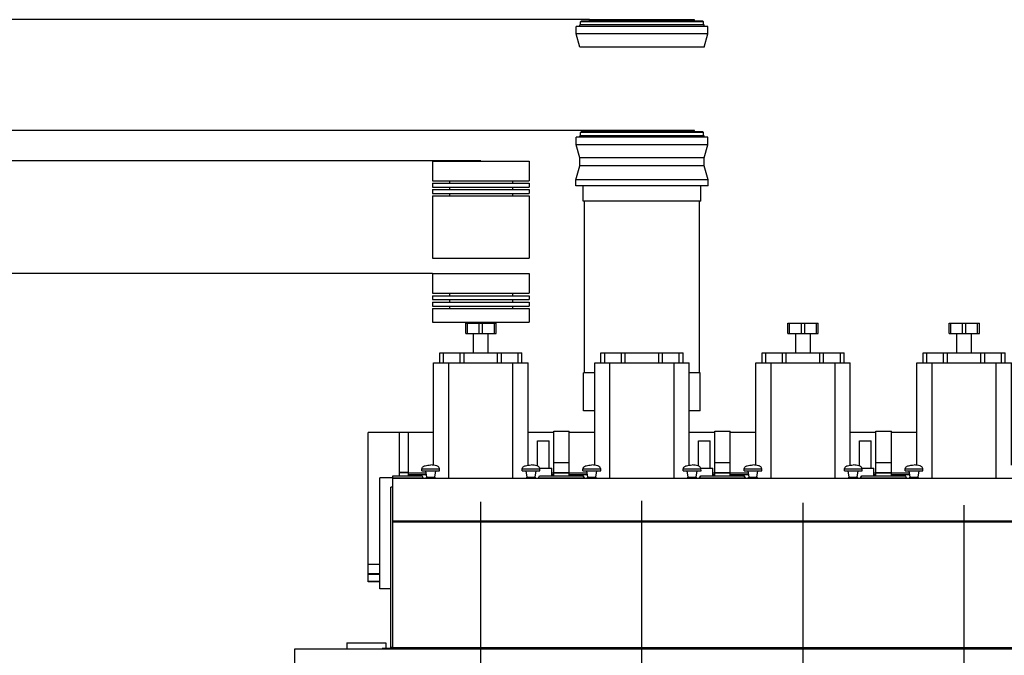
# Model space of a CAD drawing. Header units: millimetres. Extents: x 0 to 1189, y 0 to 841.
# Tile 4 of 166: x 224 to 353, y 329 to 413. Entities that reach past the tile are written whole.
import ezdxf
from ezdxf.enums import TextEntityAlignment as Align

# ---------------------------------------------------------------- set-up
doc = ezdxf.new("R2010")
doc.units = ezdxf.units.MM
doc.header["$LTSCALE"] = 65.395
doc.linetypes.add('CENTER', pattern=[0.6, 0.375, -0.075, 0.075, -0.075])
doc.linetypes.add('PHANTOM', pattern=[0.8, 0.45, -0.05, 0.1, -0.05, 0.1, -0.05])
doc.layers.get('0').update_dxf_attribs({"linetype": 'CONTINUOUS'})
for name, color, linetype in [('1907_116500_06_SIMPLE1_B#AF0_ABL961', 7, 'CONTINUOUS'), ('1907_116500_06_SIMPLE1_T2_B_PBL962', 7, 'CONTINUOUS'), ('1907_161101_20_SIMPLE1_B_PBL890', 7, 'CONTINUOUS'), ('1907_161101_20_SIMPLE1_B_T2_PBL889', 7, 'CONTINUOUS'), ('1907_161101_20_SIMPLE1_X_ABL888', 7, 'CONTINUOUS'), ('1907_210700_31_SIMPLE1_T1_X_PBL1086', 7, 'CONTINUOUS'), ('1907_210700_31_SIMPLE1_T1_X_PBL1131', 7, 'CONTINUOUS'), ('1907_210700_31_SIMPLE1_T1_X_PBL1175', 7, 'CONTINUOUS'), ('1907_210700_31_SIMPLE1_T1_X_PBL974', 7, 'CONTINUOUS'), ('1907_210700_31_SIMPLE1_X_ABL1085', 7, 'CONTINUOUS'), ('1907_210700_31_SIMPLE1_X_ABL1130', 7, 'CONTINUOUS'), ('1907_210700_31_SIMPLE1_X_ABL1174', 7, 'CONTINUOUS'), ('1907_210700_31_SIMPLE1_X_ABL973', 7, 'CONTINUOUS'), ('1907_267000_36_SIMPLE1_T1_X_PBL970', 7, 'CONTINUOUS'), ('1907_267000_36_SIMPLE1_T2_X_PBL971', 7, 'CONTINUOUS'), ('1907_267000_36_SIMPLE1_X_ABL969', 7, 'CONTINUOUS'), ('1997_000000_TLKGS_MARKETING_ABL917', 7, 'CONTINUOUS'), ('1997_030000_TLKGS_V_ABL918', 7, 'CONTINUOUS'), ('1997_100000_TLKGS_V_ABL919', 7, 'CONTINUOUS'), ('1997_111000_12_SIMPLE1_D_ABL920', 7, 'CONTINUOUS'), ('1997_111000_12_SIMPLE1_T1_D_PBL921', 7, 'CONTINUOUS'), ('1997_111200_08_SIMPLE1_A_ABL929', 7, 'CONTINUOUS'), ('1997_111200_08_SIMPLE1_T6_A_PBL1039', 7, 'CONTINUOUS'), ('1997_111200_08_SIMPLE1_T6_A_PBL1088', 7, 'CONTINUOUS'), ('1997_111200_08_SIMPLE1_T6_A_PBL1116', 7, 'CONTINUOUS'), ('1997_111200_08_SIMPLE1_T6_A_PBL1117', 7, 'CONTINUOUS'), ('1997_171000_05_SIMPLE1_A_ABL966', 7, 'CONTINUOUS'), ('1997_171000_05_SIMPLE1_T1_A_PBL968', 7, 'CONTINUOUS'), ('1997_171000_05_SIMPLE1_T2_A_PBL967', 7, 'CONTINUOUS'), ('1997_171000_05_SIMPLE1_T4_A_PBL1037', 7, 'CONTINUOUS'), ('1997_171000_05_SIMPLE1_T4_A_PBL1040', 7, 'CONTINUOUS'), ('1997_171000_05_SIMPLE1_T4_A_PBL1089', 7, 'CONTINUOUS'), ('1997_171000_05_SIMPLE1_T4_A_PBL1129', 7, 'CONTINUOUS'), ('1997_171000_05_SIMPLE1_T4_A_PBL1133', 7, 'CONTINUOUS'), ('1997_171000_05_SIMPLE1_T4_A_PBL1173', 7, 'CONTINUOUS'), ('1997_171000_05_SIMPLE1_T4_A_PBL975', 7, 'CONTINUOUS'), ('1997_200000_TLKGS_V_ABL972', 7, 'CONTINUOUS'), ('1997_700000_TLKGS_V_ABL963', 7, 'CONTINUOUS'), ('1997_727000_11_SIMPLE1_B_ABL964', 7, 'CONTINUOUS'), ('1997_727000_11_SIMPLE1_T1_B_PBL965', 7, 'CONTINUOUS'), ('9M32C_GENSET_AUSBAUMASSE_ABL887', 7, 'CONTINUOUS'), ('links_21_VBL869', 7, 'CONTINUOUS')]:
    doc.layers.add(name, color=color, linetype=linetype)
doc.styles.get("Standard").update_dxf_attribs({"font": 'txt', "width": 0.6})
doc.dimstyles.new('DIMSTYLE_2', dxfattribs={"dimtxt": 3.5, "dimasz": 3.5, "dimexe": 1.8, "dimexo": 0, "dimgap": 0.875, "dimtad": 1, "dimlfac": 25, "dimdsep": 46, "dimtxsty": 'Standard', "dimblk": '_FILLED', "dimblk1": '_FILLED', "dimblk2": '_FILLED', "dimcen": 0.09, "dimadec": 0, "dimazin": 0, "dimtp": 2, "dimtm": 2, "dimtfac": 1, "dimtofl": 0, "dimtmove": 0, "dimatfit": 3, "dimldrblk": '_FILLED', "dimfxl": 1, "dimtolj": 1, "dimarcsym": 0})

# ---------------------------------------------------------------- blocks, each defined once
blk = doc.blocks.new('_FILLED')
at = {"color": 0, "linetype": 'ByBlock'}
blk.add_solid([(0, 0), (-1, 0.167), (-1, -0.167)], dxfattribs=at)
blk = doc.blocks.new('*D16')
at = {"color": 2, "linetype": 'Continuous'}
for p, q in [((277.88, 379.36), (86.17, 379.36)), ((87.97, 379.36), (87.97, 327.96)), ((87.97, 276.56), (87.97, 327.96)), ((105.88, 276.56), (86.17, 276.56))]:
    blk.add_line(p, q, dxfattribs=at)
at = {"color": 2, "linetype": 'Continuous', "xscale": 3.5, "yscale": 3.5, "zscale": 3.5}
for p, rotation in [((87.97, 379.36), 90), ((87.97, 276.56), 270)]:
    blk.add_blockref('_FILLED', p, dxfattribs=dict(at, rotation=rotation))
at = {"color": 2, "linetype": 'Continuous', "width": 0.672619}
blk.add_text('2570', height=3.5, rotation=90, dxfattribs=at).set_placement((87.09, 327.96), align=Align.CENTER)
blk = doc.blocks.new('*D17')
at = {"color": 2, "linetype": 'Continuous'}
for p, q in [((284.25, 394.16), (79.17, 394.16)), ((80.97, 394.16), (80.97, 335.36)), ((80.97, 276.56), (80.97, 335.36)), ((105.88, 276.56), (79.17, 276.56))]:
    blk.add_line(p, q, dxfattribs=at)
at = {"color": 2, "linetype": 'Continuous', "xscale": 3.5, "yscale": 3.5, "zscale": 3.5}
for p, rotation in [((80.97, 394.16), 90), ((80.97, 276.56), 270)]:
    blk.add_blockref('_FILLED', p, dxfattribs=dict(at, rotation=rotation))
at = {"color": 2, "linetype": 'Continuous', "width": 0.690476}
blk.add_text('2940', height=3.5, rotation=90, dxfattribs=at).set_placement((80.09, 335.36), align=Align.CENTER)
blk = doc.blocks.new('*D18')
at = {"color": 2, "linetype": 'Continuous'}
for p, q in [((298.54, 398.16), (72.17, 398.16)), ((73.97, 398.16), (73.97, 337.36)), ((73.97, 276.56), (73.97, 337.36)), ((105.88, 276.56), (72.17, 276.56))]:
    blk.add_line(p, q, dxfattribs=at)
at = {"color": 2, "linetype": 'Continuous', "xscale": 3.5, "yscale": 3.5, "zscale": 3.5}
for p, rotation in [((73.97, 398.16), 90), ((73.97, 276.56), 270)]:
    blk.add_blockref('_FILLED', p, dxfattribs=dict(at, rotation=rotation))
at = {"color": 2, "linetype": 'Continuous', "width": 0.672619}
blk.add_text('3040', height=3.5, rotation=90, dxfattribs=at).set_placement((73.09, 337.36), align=Align.CENTER)
blk = doc.blocks.new('*D19')
at = {"color": 2, "linetype": 'Continuous'}
for p, q in [((298.54, 412.76), (65.17, 412.76)), ((66.97, 412.76), (66.97, 344.66)), ((66.97, 276.56), (66.97, 344.66)), ((105.88, 276.56), (65.17, 276.56))]:
    blk.add_line(p, q, dxfattribs=at)
at = {"color": 2, "linetype": 'Continuous', "xscale": 3.5, "yscale": 3.5, "zscale": 3.5}
for p, rotation in [((66.97, 412.76), 90), ((66.97, 276.56), 270)]:
    blk.add_blockref('_FILLED', p, dxfattribs=dict(at, rotation=rotation))
at = {"color": 2, "linetype": 'Continuous', "width": 0.654762}
blk.add_text('3405', height=3.5, rotation=90, dxfattribs=at).set_placement((66.09, 344.66), align=Align.CENTER)
blk = doc.blocks.new('1907_161101_20_SIMPLE1_B_T2_PBL889', base_point=(305.45, 410.96))
at = {"layer": '1907_161101_20_SIMPLE1_B_T2_PBL889', "color": 8, "linetype": 'PHANTOM'}
for p, q in [((297.26, 411.88), (297.26, 412.08)), ((313.63, 412.08), (297.26, 412.08)), ((297.35, 412.5), (297.43, 412.58)), ((297.35, 412.08), (297.35, 412.5)), ((313.55, 412.5), (297.35, 412.5)), ((313.47, 412.58), (297.43, 412.58)), ((298.54, 412.58), (298.54, 412.76)), ((312.35, 412.76), (298.54, 412.76)), ((312.35, 412.58), (312.35, 412.76)), ((313.55, 412.5), (313.47, 412.58)), ((313.55, 412.08), (313.55, 412.5)), ((313.63, 411.88), (313.63, 412.08)), ((296.79, 410.88), (296.79, 411.88)), ((314.11, 411.88), (296.79, 411.88)), ((297.25, 409.16), (296.79, 410.88)), ((314.11, 410.88), (296.79, 410.88)), ((313.65, 409.16), (314.11, 410.88)), ((314.11, 410.88), (314.11, 411.88)), ((313.65, 409.16), (297.25, 409.16))]:
    blk.add_line(p, q, dxfattribs=at)
blk = doc.blocks.new('1907_161101_20_SIMPLE1_B_PBL890', base_point=(305.45, 379.72))
at = {"layer": '1907_161101_20_SIMPLE1_B_PBL890', "color": 8, "linetype": 'PHANTOM'}
for p, q in [((297.35, 397.9), (297.43, 397.98)), ((297.35, 397.48), (297.35, 397.9)), ((313.55, 397.9), (297.35, 397.9)), ((313.47, 397.98), (297.43, 397.98)), ((298.54, 397.98), (298.54, 398.16)), ((312.35, 398.16), (298.54, 398.16)), ((312.35, 397.98), (312.35, 398.16)), ((313.55, 397.9), (313.47, 397.98)), ((313.55, 397.48), (313.55, 397.9)), ((296.79, 396.28), (296.79, 397.28)), ((314.11, 397.28), (296.79, 397.28)), ((297.26, 397.28), (297.26, 397.48)), ((313.63, 397.48), (297.26, 397.48)), ((313.63, 397.28), (313.63, 397.48)), ((314.11, 396.28), (314.11, 397.28)), ((297.25, 394.56), (296.79, 396.28)), ((314.11, 396.28), (296.79, 396.28)), ((313.65, 394.56), (314.11, 396.28)), ((297.25, 393.54), (297.25, 394.56)), ((313.65, 394.56), (297.25, 394.56)), ((313.65, 393.54), (313.65, 394.56)), ((296.75, 391.68), (297.25, 393.54)), ((313.65, 393.54), (297.25, 393.54)), ((314.14, 391.68), (313.65, 393.54)), ((296.75, 390.88), (296.75, 391.68)), ((314.14, 391.68), (296.75, 391.68)), ((314.14, 390.88), (314.14, 391.68)), ((314.14, 390.88), (296.75, 390.88)), ((297.69, 388.88), (297.69, 390.88)), ((313.21, 388.88), (313.21, 390.88)), ((313.21, 388.88), (297.69, 388.88)), ((297.89, 366.3), (297.89, 388.88)), ((313.01, 366.3), (313.01, 388.88)), ((297.77, 361.28), (297.77, 366.3)), ((299.23, 366.3), (297.77, 366.3)), ((313.12, 366.3), (311.66, 366.3)), ((313.12, 361.28), (313.12, 366.3)), ((299.23, 361.28), (297.77, 361.28)), ((313.12, 361.28), (311.66, 361.28))]:
    blk.add_line(p, q, dxfattribs=at)
blk = doc.blocks.new('1907_161101_20_SIMPLE1_X_ABL888', base_point=(305.45, 387.02))
at = {"layer": '1907_161101_20_SIMPLE1_B_PBL890'}
blk.add_blockref('1907_161101_20_SIMPLE1_B_PBL890', (305.45, 379.72), dxfattribs=at)
at = {"layer": '1907_161101_20_SIMPLE1_B_T2_PBL889'}
blk.add_blockref('1907_161101_20_SIMPLE1_B_T2_PBL889', (305.45, 410.96), dxfattribs=at)
blk = doc.blocks.new('1907_267000_36_SIMPLE1_T1_X_PBL970', base_point=(284.25, 387.76))
at = {"layer": '1907_267000_36_SIMPLE1_T1_X_PBL970', "color": 8, "linetype": 'PHANTOM'}
for p, q in [((277.88, 394.16), (277.88, 391.56)), ((277.88, 394.16), (290.61, 394.16)), ((290.61, 394.16), (290.61, 391.56)), ((277.88, 391.56), (290.61, 391.56)), ((280.1, 391.56), (280.1, 391.24)), ((288.39, 391.56), (288.39, 391.24)), ((277.88, 391.24), (277.88, 390.72)), ((277.88, 391.24), (290.61, 391.24)), ((277.88, 390.72), (290.61, 390.72)), ((277.88, 390.4), (277.88, 389.88)), ((277.88, 390.4), (290.61, 390.4)), ((280.1, 390.72), (280.1, 390.4)), ((288.39, 390.72), (288.39, 390.4)), ((290.61, 391.24), (290.61, 390.72)), ((290.61, 390.4), (290.61, 389.88)), ((277.88, 389.88), (290.61, 389.88)), ((277.88, 389.56), (277.88, 381.36)), ((277.88, 389.56), (290.61, 389.56)), ((280.1, 389.88), (280.1, 389.56)), ((288.39, 389.88), (288.39, 389.56)), ((290.61, 389.56), (290.61, 381.36)), ((277.88, 381.36), (290.61, 381.36))]:
    blk.add_line(p, q, dxfattribs=at)
blk = doc.blocks.new('1907_267000_36_SIMPLE1_T2_X_PBL971', base_point=(284.25, 376.16))
at = {"layer": '1907_267000_36_SIMPLE1_T2_X_PBL971', "color": 8, "linetype": 'PHANTOM'}
for p, q in [((277.88, 379.36), (277.88, 376.76)), ((277.88, 379.36), (290.61, 379.36)), ((290.61, 379.36), (290.61, 376.76)), ((277.88, 376.76), (290.61, 376.76)), ((277.88, 376.44), (277.88, 375.92)), ((277.88, 376.44), (290.61, 376.44)), ((277.88, 375.92), (290.61, 375.92)), ((280.1, 376.76), (280.1, 376.44)), ((280.1, 375.92), (280.1, 375.6)), ((288.39, 376.76), (288.39, 376.44)), ((288.39, 375.92), (288.39, 375.6)), ((290.61, 376.44), (290.61, 375.92)), ((277.88, 375.6), (277.88, 375.08)), ((277.88, 375.6), (290.61, 375.6)), ((277.88, 375.08), (290.61, 375.08)), ((277.88, 374.76), (277.88, 372.96)), ((277.88, 374.76), (290.61, 374.76)), ((280.1, 375.08), (280.1, 374.76)), ((288.39, 375.08), (288.39, 374.76)), ((290.61, 375.6), (290.61, 375.08)), ((290.61, 374.76), (290.61, 372.96)), ((277.88, 372.96), (290.61, 372.96))]:
    blk.add_line(p, q, dxfattribs=at)
blk = doc.blocks.new('1907_267000_36_SIMPLE1_X_ABL969', base_point=(284.25, 383.56))
at = {"layer": '1907_267000_36_SIMPLE1_T1_X_PBL970'}
blk.add_blockref('1907_267000_36_SIMPLE1_T1_X_PBL970', (284.25, 387.76), dxfattribs=at)
at = {"layer": '1907_267000_36_SIMPLE1_T2_X_PBL971'}
blk.add_blockref('1907_267000_36_SIMPLE1_T2_X_PBL971', (284.25, 376.16), dxfattribs=at)
blk = doc.blocks.new('9M32C_GENSET_AUSBAUMASSE_ABL887', base_point=(396.44, 342.16))
at = {"layer": '1907_161101_20_SIMPLE1_X_ABL888'}
blk.add_blockref('1907_161101_20_SIMPLE1_X_ABL888', (305.45, 387.02), dxfattribs=at)
at = {"layer": '1907_267000_36_SIMPLE1_X_ABL969'}
blk.add_blockref('1907_267000_36_SIMPLE1_X_ABL969', (284.25, 383.56), dxfattribs=at)
blk = doc.blocks.new('1997_111000_12_SIMPLE1_T1_D_PBL921', base_point=(370.11, 292.46))
at = {"layer": '1997_111000_12_SIMPLE1_T1_D_PBL921', "color": 7, "linetype": 'Continuous'}
for p, q in [((259.77, 254.96), (259.77, 329.96)), ((259.77, 329.96), (459.77, 329.96))]:
    blk.add_line(p, q, dxfattribs=at)
blk = doc.blocks.new('1997_111000_12_SIMPLE1_D_ABL920', base_point=(370.11, 292.46))
at = {"layer": '1997_111000_12_SIMPLE1_T1_D_PBL921'}
blk.add_blockref('1997_111000_12_SIMPLE1_T1_D_PBL921', (370.11, 292.46), dxfattribs=at)
blk = doc.blocks.new('1997_111200_08_SIMPLE1_T6_A_PBL1039', base_point=(284.19, 305.71))
at = {"layer": '1997_111200_08_SIMPLE1_T6_A_PBL1039', "color": 2, "linetype": 'CENTER'}
for q in [(284.25, 349.3), (281.62, 286.76), (284.25, 262.12), (286.77, 286.76)]:
    blk.add_line((284.25, 286.76), q, dxfattribs=at)
blk = doc.blocks.new('1997_111200_08_SIMPLE1_T6_A_PBL1088', base_point=(305.53, 306))
at = {"layer": '1997_111200_08_SIMPLE1_T6_A_PBL1088', "color": 2, "linetype": 'CENTER'}
for q in [(305.44, 349.45), (303.17, 286.76), (305.44, 262.55), (307.89, 286.76)]:
    blk.add_line((305.44, 286.76), q, dxfattribs=at)
blk = doc.blocks.new('1997_111200_08_SIMPLE1_T6_A_PBL1116', base_point=(347.78, 305.71))
at = {"layer": '1997_111200_08_SIMPLE1_T6_A_PBL1116', "color": 2, "linetype": 'CENTER'}
for q in [(347.84, 348.87), (345.33, 286.76), (350.23, 286.76), (347.84, 262.55)]:
    blk.add_line((347.84, 286.76), q, dxfattribs=at)
blk = doc.blocks.new('1997_111200_08_SIMPLE1_T6_A_PBL1117', base_point=(326.7, 305.71))
at = {"layer": '1997_111200_08_SIMPLE1_T6_A_PBL1117', "color": 2, "linetype": 'CENTER'}
for q in [(326.64, 349.16), (324.29, 286.76), (329.1, 286.76), (326.64, 262.26)]:
    blk.add_line((326.64, 286.76), q, dxfattribs=at)
blk = doc.blocks.new('1997_111200_08_SIMPLE1_A_ABL929', base_point=(377.17, 305.98))
at = {"layer": '1997_111200_08_SIMPLE1_T6_A_PBL1039'}
blk.add_blockref('1997_111200_08_SIMPLE1_T6_A_PBL1039', (284.19, 305.71), dxfattribs=at)
at = {"layer": '1997_111200_08_SIMPLE1_T6_A_PBL1088'}
blk.add_blockref('1997_111200_08_SIMPLE1_T6_A_PBL1088', (305.53, 306), dxfattribs=at)
at = {"layer": '1997_111200_08_SIMPLE1_T6_A_PBL1116'}
blk.add_blockref('1997_111200_08_SIMPLE1_T6_A_PBL1116', (347.78, 305.71), dxfattribs=at)
at = {"layer": '1997_111200_08_SIMPLE1_T6_A_PBL1117'}
blk.add_blockref('1997_111200_08_SIMPLE1_T6_A_PBL1117', (326.7, 305.71), dxfattribs=at)
blk = doc.blocks.new('1907_116500_06_SIMPLE1_T2_B_PBL962', base_point=(269.17, 330.36))
at = {"layer": '1907_116500_06_SIMPLE1_T2_B_PBL962', "color": 7, "linetype": 'Continuous'}
for p, q in [((266.61, 330.76), (266.61, 329.96)), ((266.61, 330.76), (271.73, 330.76)), ((271.73, 330.76), (271.73, 330.02))]:
    blk.add_line(p, q, dxfattribs=at)
blk = doc.blocks.new('1907_116500_06_SIMPLE1_B#AF0_ABL961', base_point=(369.77, 344.42))
at = {"layer": '1907_116500_06_SIMPLE1_T2_B_PBL962'}
blk.add_blockref('1907_116500_06_SIMPLE1_T2_B_PBL962', (269.17, 330.36), dxfattribs=at)
blk = doc.blocks.new('1997_171000_05_SIMPLE1_T2_A_PBL967', base_point=(271.95, 340.59))
at = {"layer": '1997_171000_05_SIMPLE1_T2_A_PBL967', "color": 7, "linetype": 'Continuous'}
for p, q in [((272.4, 330.14), (272.4, 351.23)), ((272.65, 351.23), (272.4, 351.23)), ((271.26, 329.96), (271.26, 330.02)), ((271.26, 329.96), (271.26, 330.02)), ((272.65, 330.02), (271.26, 330.02)), ((271.66, 329.96), (271.66, 330.02)), ((272.65, 330.14), (272.4, 330.14)), ((272.4, 329.96), (272.4, 330.02))]:
    blk.add_line(p, q, dxfattribs=at)
blk = doc.blocks.new('1997_171000_05_SIMPLE1_T1_A_PBL968', base_point=(371.25, 341.35))
at = {"layer": '1997_171000_05_SIMPLE1_T1_A_PBL968', "color": 7, "linetype": 'Continuous'}
for p, q in [((272.65, 329.96), (272.65, 352.75)), ((272.65, 352.75), (276.51, 352.75)), ((276.67, 352.47), (276.51, 352.75)), ((291.82, 352.47), (291.98, 352.75)), ((291.98, 352.75), (297.71, 352.75)), ((297.87, 352.47), (297.71, 352.75)), ((313.02, 352.47), (313.18, 352.75)), ((313.18, 352.75), (318.91, 352.75)), ((319.07, 352.47), (318.91, 352.75)), ((334.22, 352.47), (334.38, 352.75)), ((334.38, 352.75), (340.11, 352.75)), ((340.27, 352.47), (340.11, 352.75)), ((272.65, 352.44), (459.77, 352.44))]:
    blk.add_line(p, q, dxfattribs=at)
at = {"layer": '1997_171000_05_SIMPLE1_T1_A_PBL968', "color": 9, "linetype": 'Continuous'}
for p, q in [((272.65, 352.47), (276.67, 352.47)), ((291.82, 352.47), (297.87, 352.47)), ((313.02, 352.47), (319.07, 352.47)), ((334.22, 352.47), (340.27, 352.47)), ((272.65, 352.41), (459.77, 352.41)), ((272.65, 346.8), (459.77, 346.8)), ((272.65, 346.66), (459.77, 346.66)), ((272.65, 330.12), (459.77, 330.12))]:
    blk.add_line(p, q, dxfattribs=at)
at = {"layer": '1997_171000_05_SIMPLE1_T1_A_PBL968', "color": 7, "linetype": 'Continuous'}
for centre, start_param, end_param in [((276.71, 352.54), -3.926991, -3.141593), ((291.78, 352.54), -3.141593, -2.356194), ((297.91, 352.54), -3.926991, -3.141593), ((312.98, 352.54), -3.141593, -2.356194), ((319.11, 352.54), -3.926991, -3.141593), ((334.18, 352.54), -3.141593, -2.356194), ((340.31, 352.54), -3.926991, -3.141593)]:
    blk.add_ellipse(centre, major_axis=(0, 0.1), ratio=0.57735, start_param=start_param, end_param=end_param, dxfattribs=at)
blk = doc.blocks.new('1997_171000_05_SIMPLE1_T4_A_PBL975', base_point=(277.65, 353.3))
at = {"layer": '1997_171000_05_SIMPLE1_T4_A_PBL975', "color": 7, "linetype": 'Continuous'}
for p, q in [((276.48, 353.4), (276.48, 353.63)), ((276.48, 353.4), (278.82, 353.4)), ((277.13, 352.56), (277, 353.4)), ((277.07, 352.44), (277.08, 352.56)), ((277.08, 352.56), (278.21, 352.56)), ((278.17, 352.56), (278.3, 353.4)), ((278.23, 352.44), (278.21, 352.56)), ((278.82, 353.4), (278.81, 353.63))]:
    blk.add_line(p, q, dxfattribs=at)
at = {"layer": '1997_171000_05_SIMPLE1_T4_A_PBL975', "color": 9, "linetype": 'Continuous'}
blk.add_line((276.48, 353.63), (278.81, 353.63), dxfattribs=at)
at = {"layer": '1997_171000_05_SIMPLE1_T4_A_PBL975', "color": 7, "linetype": 'Continuous'}
for points in [[(276.48, 353.63), (276.49, 353.68), (276.51, 353.8), (276.62, 353.92), (276.75, 354.01), (276.96, 354.09), (277.26, 354.14), (277.51, 354.16), (277.65, 354.16)], [(278.81, 353.63), (278.8, 353.68), (278.78, 353.8), (278.67, 353.92), (278.54, 354.01), (278.33, 354.09), (278.03, 354.14), (277.78, 354.16), (277.65, 354.16)]]:
    blk.add_open_spline(points, degree=3, knots=[0, 0, 0, 0, 0.126668, 0.235274, 0.344342, 0.460019, 0.715186, 1, 1, 1, 1], dxfattribs=at)
blk = doc.blocks.new('1997_171000_05_SIMPLE1_T4_A_PBL1037', base_point=(290.85, 353.3))
at = {"layer": '1997_171000_05_SIMPLE1_T4_A_PBL1037', "color": 7, "linetype": 'Continuous'}
for p, q in [((289.68, 353.4), (289.68, 353.63)), ((289.68, 353.4), (292.02, 353.4)), ((290.33, 352.56), (290.2, 353.4)), ((290.27, 352.44), (290.28, 352.56)), ((290.28, 352.56), (291.41, 352.56)), ((291.37, 352.56), (291.5, 353.4)), ((291.43, 352.44), (291.41, 352.56)), ((292.02, 353.4), (292.01, 353.63))]:
    blk.add_line(p, q, dxfattribs=at)
at = {"layer": '1997_171000_05_SIMPLE1_T4_A_PBL1037', "color": 9, "linetype": 'Continuous'}
blk.add_line((289.68, 353.63), (292.01, 353.63), dxfattribs=at)
at = {"layer": '1997_171000_05_SIMPLE1_T4_A_PBL1037', "color": 7, "linetype": 'Continuous'}
for points in [[(289.68, 353.63), (289.69, 353.68), (289.71, 353.8), (289.82, 353.92), (289.95, 354.01), (290.16, 354.09), (290.46, 354.14), (290.71, 354.16), (290.85, 354.16)], [(292.01, 353.63), (292, 353.68), (291.98, 353.8), (291.87, 353.92), (291.74, 354.01), (291.53, 354.09), (291.23, 354.14), (290.98, 354.16), (290.85, 354.16)]]:
    blk.add_open_spline(points, degree=3, knots=[0, 0, 0, 0, 0.126668, 0.235274, 0.344342, 0.460019, 0.715186, 1, 1, 1, 1], dxfattribs=at)
blk = doc.blocks.new('1997_171000_05_SIMPLE1_T4_A_PBL1040', base_point=(298.85, 353.3))
at = {"layer": '1997_171000_05_SIMPLE1_T4_A_PBL1040', "color": 7, "linetype": 'Continuous'}
for p, q in [((297.68, 353.4), (297.68, 353.63)), ((297.68, 353.4), (300.02, 353.4)), ((298.33, 352.56), (298.2, 353.4)), ((298.27, 352.44), (298.28, 352.56)), ((298.28, 352.56), (299.41, 352.56)), ((299.37, 352.56), (299.5, 353.4)), ((299.43, 352.44), (299.41, 352.56)), ((300.02, 353.4), (300.01, 353.63))]:
    blk.add_line(p, q, dxfattribs=at)
at = {"layer": '1997_171000_05_SIMPLE1_T4_A_PBL1040', "color": 9, "linetype": 'Continuous'}
blk.add_line((297.68, 353.63), (300.01, 353.63), dxfattribs=at)
at = {"layer": '1997_171000_05_SIMPLE1_T4_A_PBL1040', "color": 7, "linetype": 'Continuous'}
for points in [[(297.68, 353.63), (297.69, 353.68), (297.71, 353.8), (297.82, 353.92), (297.95, 354.01), (298.16, 354.09), (298.46, 354.14), (298.71, 354.16), (298.85, 354.16)], [(300.01, 353.63), (300, 353.68), (299.98, 353.8), (299.87, 353.92), (299.74, 354.01), (299.53, 354.09), (299.23, 354.14), (298.98, 354.16), (298.85, 354.16)]]:
    blk.add_open_spline(points, degree=3, knots=[0, 0, 0, 0, 0.126668, 0.235274, 0.344342, 0.460019, 0.715186, 1, 1, 1, 1], dxfattribs=at)
blk = doc.blocks.new('1997_171000_05_SIMPLE1_T4_A_PBL1089', base_point=(312.05, 353.3))
at = {"layer": '1997_171000_05_SIMPLE1_T4_A_PBL1089', "color": 7, "linetype": 'Continuous'}
for p, q in [((310.88, 353.4), (310.88, 353.63)), ((310.88, 353.4), (313.22, 353.4)), ((311.53, 352.56), (311.4, 353.4)), ((311.47, 352.44), (311.48, 352.56)), ((311.48, 352.56), (312.61, 352.56)), ((312.57, 352.56), (312.7, 353.4)), ((312.63, 352.44), (312.61, 352.56)), ((313.22, 353.4), (313.21, 353.63))]:
    blk.add_line(p, q, dxfattribs=at)
at = {"layer": '1997_171000_05_SIMPLE1_T4_A_PBL1089', "color": 9, "linetype": 'Continuous'}
blk.add_line((310.88, 353.63), (313.21, 353.63), dxfattribs=at)
at = {"layer": '1997_171000_05_SIMPLE1_T4_A_PBL1089', "color": 7, "linetype": 'Continuous'}
for points in [[(310.88, 353.63), (310.89, 353.68), (310.91, 353.8), (311.02, 353.92), (311.15, 354.01), (311.36, 354.09), (311.66, 354.14), (311.91, 354.16), (312.05, 354.16)], [(313.21, 353.63), (313.2, 353.68), (313.18, 353.8), (313.07, 353.92), (312.94, 354.01), (312.73, 354.09), (312.43, 354.14), (312.18, 354.16), (312.05, 354.16)]]:
    blk.add_open_spline(points, degree=3, knots=[0, 0, 0, 0, 0.126668, 0.235274, 0.344342, 0.460019, 0.715186, 1, 1, 1, 1], dxfattribs=at)
blk = doc.blocks.new('1997_171000_05_SIMPLE1_T4_A_PBL1129', base_point=(320.05, 353.3))
at = {"layer": '1997_171000_05_SIMPLE1_T4_A_PBL1129', "color": 7, "linetype": 'Continuous'}
for p, q in [((318.88, 353.4), (318.88, 353.63)), ((318.88, 353.4), (321.22, 353.4)), ((319.53, 352.56), (319.4, 353.4)), ((319.47, 352.44), (319.48, 352.56)), ((319.48, 352.56), (320.61, 352.56)), ((320.57, 352.56), (320.7, 353.4)), ((320.63, 352.44), (320.61, 352.56)), ((321.22, 353.4), (321.21, 353.63))]:
    blk.add_line(p, q, dxfattribs=at)
at = {"layer": '1997_171000_05_SIMPLE1_T4_A_PBL1129', "color": 9, "linetype": 'Continuous'}
blk.add_line((318.88, 353.63), (321.21, 353.63), dxfattribs=at)
at = {"layer": '1997_171000_05_SIMPLE1_T4_A_PBL1129', "color": 7, "linetype": 'Continuous'}
for points in [[(318.88, 353.63), (318.89, 353.68), (318.91, 353.8), (319.02, 353.92), (319.15, 354.01), (319.36, 354.09), (319.66, 354.14), (319.91, 354.16), (320.05, 354.16)], [(321.21, 353.63), (321.2, 353.68), (321.18, 353.8), (321.07, 353.92), (320.94, 354.01), (320.73, 354.09), (320.43, 354.14), (320.18, 354.16), (320.05, 354.16)]]:
    blk.add_open_spline(points, degree=3, knots=[0, 0, 0, 0, 0.126668, 0.235274, 0.344342, 0.460019, 0.715186, 1, 1, 1, 1], dxfattribs=at)
blk = doc.blocks.new('1997_171000_05_SIMPLE1_T4_A_PBL1133', base_point=(333.25, 353.3))
at = {"layer": '1997_171000_05_SIMPLE1_T4_A_PBL1133', "color": 7, "linetype": 'Continuous'}
for p, q in [((332.08, 353.4), (332.08, 353.63)), ((332.08, 353.4), (334.42, 353.4)), ((332.73, 352.56), (332.6, 353.4)), ((332.67, 352.44), (332.68, 352.56)), ((332.68, 352.56), (333.81, 352.56)), ((333.77, 352.56), (333.9, 353.4)), ((333.83, 352.44), (333.81, 352.56)), ((334.42, 353.4), (334.41, 353.63))]:
    blk.add_line(p, q, dxfattribs=at)
at = {"layer": '1997_171000_05_SIMPLE1_T4_A_PBL1133', "color": 9, "linetype": 'Continuous'}
blk.add_line((332.08, 353.63), (334.41, 353.63), dxfattribs=at)
at = {"layer": '1997_171000_05_SIMPLE1_T4_A_PBL1133', "color": 7, "linetype": 'Continuous'}
for points in [[(332.08, 353.63), (332.09, 353.68), (332.11, 353.8), (332.22, 353.92), (332.35, 354.01), (332.56, 354.09), (332.86, 354.14), (333.11, 354.16), (333.25, 354.16)], [(334.41, 353.63), (334.4, 353.68), (334.38, 353.8), (334.27, 353.92), (334.14, 354.01), (333.93, 354.09), (333.63, 354.14), (333.38, 354.16), (333.25, 354.16)]]:
    blk.add_open_spline(points, degree=3, knots=[0, 0, 0, 0, 0.126668, 0.235274, 0.344342, 0.460019, 0.715186, 1, 1, 1, 1], dxfattribs=at)
blk = doc.blocks.new('1997_171000_05_SIMPLE1_T4_A_PBL1173', base_point=(341.25, 353.3))
at = {"layer": '1997_171000_05_SIMPLE1_T4_A_PBL1173', "color": 7, "linetype": 'Continuous'}
for p, q in [((340.08, 353.4), (340.08, 353.63)), ((340.08, 353.4), (342.42, 353.4)), ((340.73, 352.56), (340.6, 353.4)), ((340.67, 352.44), (340.68, 352.56)), ((340.68, 352.56), (341.81, 352.56)), ((341.77, 352.56), (341.9, 353.4)), ((341.83, 352.44), (341.81, 352.56)), ((342.42, 353.4), (342.41, 353.63))]:
    blk.add_line(p, q, dxfattribs=at)
at = {"layer": '1997_171000_05_SIMPLE1_T4_A_PBL1173', "color": 9, "linetype": 'Continuous'}
blk.add_line((340.08, 353.63), (342.41, 353.63), dxfattribs=at)
at = {"layer": '1997_171000_05_SIMPLE1_T4_A_PBL1173', "color": 7, "linetype": 'Continuous'}
for points in [[(340.08, 353.63), (340.09, 353.68), (340.11, 353.8), (340.22, 353.92), (340.35, 354.01), (340.56, 354.09), (340.86, 354.14), (341.11, 354.16), (341.25, 354.16)], [(342.41, 353.63), (342.4, 353.68), (342.38, 353.8), (342.27, 353.92), (342.14, 354.01), (341.93, 354.09), (341.63, 354.14), (341.38, 354.16), (341.25, 354.16)]]:
    blk.add_open_spline(points, degree=3, knots=[0, 0, 0, 0, 0.126668, 0.235274, 0.344342, 0.460019, 0.715186, 1, 1, 1, 1], dxfattribs=at)
blk = doc.blocks.new('1997_171000_05_SIMPLE1_A_ABL966', base_point=(370.55, 342.06))
at = {"layer": '1997_171000_05_SIMPLE1_T1_A_PBL968'}
blk.add_blockref('1997_171000_05_SIMPLE1_T1_A_PBL968', (371.25, 341.35), dxfattribs=at)
at = {"layer": '1997_171000_05_SIMPLE1_T2_A_PBL967'}
blk.add_blockref('1997_171000_05_SIMPLE1_T2_A_PBL967', (271.95, 340.59), dxfattribs=at)
at = {"layer": '1997_171000_05_SIMPLE1_T4_A_PBL1037'}
blk.add_blockref('1997_171000_05_SIMPLE1_T4_A_PBL1037', (290.85, 353.3), dxfattribs=at)
at = {"layer": '1997_171000_05_SIMPLE1_T4_A_PBL1040'}
blk.add_blockref('1997_171000_05_SIMPLE1_T4_A_PBL1040', (298.85, 353.3), dxfattribs=at)
at = {"layer": '1997_171000_05_SIMPLE1_T4_A_PBL1089'}
blk.add_blockref('1997_171000_05_SIMPLE1_T4_A_PBL1089', (312.05, 353.3), dxfattribs=at)
at = {"layer": '1997_171000_05_SIMPLE1_T4_A_PBL1129'}
blk.add_blockref('1997_171000_05_SIMPLE1_T4_A_PBL1129', (320.05, 353.3), dxfattribs=at)
at = {"layer": '1997_171000_05_SIMPLE1_T4_A_PBL1133'}
blk.add_blockref('1997_171000_05_SIMPLE1_T4_A_PBL1133', (333.25, 353.3), dxfattribs=at)
at = {"layer": '1997_171000_05_SIMPLE1_T4_A_PBL1173'}
blk.add_blockref('1997_171000_05_SIMPLE1_T4_A_PBL1173', (341.25, 353.3), dxfattribs=at)
at = {"layer": '1997_171000_05_SIMPLE1_T4_A_PBL975'}
blk.add_blockref('1997_171000_05_SIMPLE1_T4_A_PBL975', (277.65, 353.3), dxfattribs=at)
blk = doc.blocks.new('1997_100000_TLKGS_V_ABL919', base_point=(376.61, 305.6))
at = {"layer": '1907_116500_06_SIMPLE1_B#AF0_ABL961'}
blk.add_blockref('1907_116500_06_SIMPLE1_B#AF0_ABL961', (369.77, 344.42), dxfattribs=at)
at = {"layer": '1997_111000_12_SIMPLE1_D_ABL920'}
blk.add_blockref('1997_111000_12_SIMPLE1_D_ABL920', (370.11, 292.46), dxfattribs=at)
at = {"layer": '1997_111200_08_SIMPLE1_A_ABL929'}
blk.add_blockref('1997_111200_08_SIMPLE1_A_ABL929', (377.17, 305.98), dxfattribs=at)
at = {"layer": '1997_171000_05_SIMPLE1_A_ABL966'}
blk.add_blockref('1997_171000_05_SIMPLE1_A_ABL966', (370.55, 342.06), dxfattribs=at)
blk = doc.blocks.new('1997_727000_11_SIMPLE1_T1_B_PBL965', base_point=(381.71, 358.04))
at = {"layer": '1997_727000_11_SIMPLE1_T1_B_PBL965', "color": 7, "linetype": 'Continuous'}
for p, q in [((269.41, 338.76), (269.41, 358.43)), ((273.55, 358.43), (269.41, 358.43)), ((273.55, 352.75), (273.55, 358.45)), ((274.67, 358.45), (273.55, 358.45)), ((274.67, 358.45), (274.67, 352.75)), ((278.03, 358.43), (274.67, 358.43)), ((293.83, 358.43), (290.46, 358.43)), ((293.83, 352.75), (293.83, 358.6)), ((293.83, 358.6), (295.87, 358.6)), ((295.87, 352.75), (295.87, 358.6)), ((299.23, 358.43), (295.87, 358.43)), ((315.03, 358.43), (311.66, 358.43)), ((315.03, 352.75), (315.03, 358.6)), ((315.03, 358.6), (317.07, 358.6)), ((317.07, 352.75), (317.07, 358.6)), ((320.43, 358.43), (317.07, 358.43)), ((336.23, 358.43), (332.86, 358.43)), ((336.23, 352.75), (336.23, 358.6)), ((336.23, 358.6), (338.27, 358.6)), ((338.27, 352.75), (338.27, 358.6)), ((341.63, 358.43), (338.27, 358.43)), ((293.83, 354.5), (295.87, 354.5)), ((315.03, 354.5), (317.07, 354.5)), ((336.23, 354.5), (338.27, 354.5)), ((270.95, 337.85), (270.95, 352.45)), ((272.65, 352.45), (270.95, 352.45)), ((274.67, 353.17), (273.55, 353.17)), ((274.67, 353.12), (277.04, 353.12)), ((274.67, 352.92), (277.07, 352.92)), ((293.57, 353.12), (293.83, 353.12)), ((293.57, 352.92), (293.83, 352.92)), ((293.83, 353.17), (295.87, 353.17)), ((295.87, 353.12), (298.24, 353.12)), ((295.87, 352.92), (298.27, 352.92)), ((314.77, 353.12), (315.03, 353.12)), ((314.77, 352.92), (315.03, 352.92)), ((315.03, 353.17), (317.07, 353.17)), ((317.07, 353.12), (319.44, 353.12)), ((317.07, 352.92), (319.47, 352.92)), ((335.97, 353.12), (336.23, 353.12)), ((335.97, 352.92), (336.23, 352.92)), ((336.23, 353.17), (338.27, 353.17)), ((338.27, 353.12), (340.64, 353.12)), ((338.27, 352.92), (340.67, 352.92)), ((270.95, 341.08), (269.41, 341.08)), ((270.95, 339.83), (269.41, 339.83)), ((270.95, 338.76), (269.41, 338.76)), ((272.4, 337.85), (270.95, 337.85))]:
    blk.add_line(p, q, dxfattribs=at)
at = {"layer": '1997_727000_11_SIMPLE1_T1_B_PBL965', "color": 9, "linetype": 'Continuous'}
for p, q in [((274.67, 358.43), (273.55, 358.43)), ((274.67, 353.11), (273.55, 353.11)), ((293.83, 353.11), (295.87, 353.11)), ((315.03, 353.11), (317.07, 353.11)), ((336.23, 353.11), (338.27, 353.11)), ((270.95, 339.85), (269.41, 339.85)), ((270.95, 339.74), (269.41, 339.74)), ((270.95, 339.73), (269.41, 339.73)), ((270.95, 338.81), (269.41, 338.81)), ((270.95, 338.79), (269.41, 338.79))]:
    blk.add_line(p, q, dxfattribs=at)
blk = doc.blocks.new('1997_727000_11_SIMPLE1_B_ABL964', base_point=(381.71, 358.04))
at = {"layer": '1997_727000_11_SIMPLE1_T1_B_PBL965'}
blk.add_blockref('1997_727000_11_SIMPLE1_T1_B_PBL965', (381.71, 358.04), dxfattribs=at)
blk = doc.blocks.new('1997_700000_TLKGS_V_ABL963', base_point=(381.71, 358.04))
at = {"layer": '1997_727000_11_SIMPLE1_B_ABL964'}
blk.add_blockref('1997_727000_11_SIMPLE1_B_ABL964', (381.71, 358.04), dxfattribs=at)
blk = doc.blocks.new('1907_210700_31_SIMPLE1_T1_X_PBL974', base_point=(285.8, 362.62))
at = {"layer": '1907_210700_31_SIMPLE1_T1_X_PBL974', "color": 7, "linetype": 'Continuous'}
for p, q in [((282.25, 371.44), (282.25, 372.8)), ((282.25, 372.8), (286.25, 372.8)), ((284.02, 371.44), (284.02, 372.8)), ((284.47, 371.44), (284.47, 372.8)), ((286.25, 371.44), (286.25, 372.8)), ((282.25, 371.44), (286.25, 371.44)), ((283.27, 368.92), (283.27, 371.44)), ((285.22, 368.92), (285.22, 371.44)), ((278.84, 367.6), (278.84, 368.92)), ((278.84, 368.92), (289.65, 368.92)), ((289.65, 367.6), (289.65, 368.92)), ((278.03, 354.14), (278.03, 367.6)), ((278.03, 367.6), (290.46, 367.6)), ((280.03, 352.44), (280.03, 367.6)), ((288.46, 352.44), (288.46, 367.6)), ((290.46, 354.14), (290.46, 367.6)), ((291.69, 354.03), (291.69, 357.35)), ((291.69, 357.35), (293.21, 357.35)), ((293.21, 353.74), (293.21, 357.35)), ((291.98, 353.74), (293.57, 353.74)), ((293.57, 352.75), (293.57, 353.74))]:
    blk.add_line(p, q, dxfattribs=at)
at = {"layer": '1907_210700_31_SIMPLE1_T1_X_PBL974', "color": 9, "linetype": 'Continuous'}
for p, q in [((282.47, 371.44), (282.47, 372.8)), ((286.02, 371.44), (286.02, 372.8)), ((279.34, 367.6), (279.34, 368.92)), ((281.54, 367.6), (281.54, 368.92)), ((282.04, 367.6), (282.04, 368.92)), ((286.45, 367.6), (286.45, 368.92)), ((286.95, 367.6), (286.95, 368.92)), ((289.15, 367.6), (289.15, 368.92))]:
    blk.add_line(p, q, dxfattribs=at)
blk = doc.blocks.new('1907_210700_31_SIMPLE1_X_ABL973', base_point=(285.8, 362.62))
at = {"layer": '1907_210700_31_SIMPLE1_T1_X_PBL974'}
blk.add_blockref('1907_210700_31_SIMPLE1_T1_X_PBL974', (285.8, 362.62), dxfattribs=at)
blk = doc.blocks.new('1907_210700_31_SIMPLE1_T1_X_PBL1086', base_point=(307, 360.68))
at = {"layer": '1907_210700_31_SIMPLE1_T1_X_PBL1086', "color": 7, "linetype": 'Continuous'}
for p, q in [((300.04, 367.6), (300.04, 368.92)), ((300.04, 368.92), (310.85, 368.92)), ((310.85, 367.6), (310.85, 368.92)), ((299.23, 354.14), (299.23, 367.6)), ((299.23, 367.6), (311.66, 367.6)), ((301.23, 352.44), (301.23, 367.6)), ((309.66, 352.44), (309.66, 367.6)), ((311.66, 354.14), (311.66, 367.6)), ((312.89, 354.03), (312.89, 357.35)), ((312.89, 357.35), (314.41, 357.35)), ((314.41, 353.74), (314.41, 357.35)), ((313.18, 353.74), (314.77, 353.74)), ((314.77, 352.75), (314.77, 353.74))]:
    blk.add_line(p, q, dxfattribs=at)
at = {"layer": '1907_210700_31_SIMPLE1_T1_X_PBL1086', "color": 9, "linetype": 'Continuous'}
for p, q in [((300.54, 367.6), (300.54, 368.92)), ((302.74, 367.6), (302.74, 368.92)), ((303.24, 367.6), (303.24, 368.92)), ((307.65, 367.6), (307.65, 368.92)), ((308.15, 367.6), (308.15, 368.92)), ((310.35, 367.6), (310.35, 368.92))]:
    blk.add_line(p, q, dxfattribs=at)
blk = doc.blocks.new('1907_210700_31_SIMPLE1_X_ABL1085', base_point=(307, 360.68))
at = {"layer": '1907_210700_31_SIMPLE1_T1_X_PBL1086'}
blk.add_blockref('1907_210700_31_SIMPLE1_T1_X_PBL1086', (307, 360.68), dxfattribs=at)
blk = doc.blocks.new('1907_210700_31_SIMPLE1_T1_X_PBL1131', base_point=(328.2, 362.62))
at = {"layer": '1907_210700_31_SIMPLE1_T1_X_PBL1131', "color": 7, "linetype": 'Continuous'}
for p, q in [((324.65, 371.44), (324.65, 372.8)), ((324.65, 372.8), (328.65, 372.8)), ((326.42, 371.44), (326.42, 372.8)), ((326.87, 371.44), (326.87, 372.8)), ((328.65, 371.44), (328.65, 372.8)), ((324.65, 371.44), (328.65, 371.44)), ((325.67, 368.92), (325.67, 371.44)), ((327.62, 368.92), (327.62, 371.44)), ((321.24, 367.6), (321.24, 368.92)), ((321.24, 368.92), (332.05, 368.92)), ((332.05, 367.6), (332.05, 368.92)), ((320.43, 354.14), (320.43, 367.6)), ((320.43, 367.6), (332.86, 367.6)), ((322.43, 352.44), (322.43, 367.6)), ((330.86, 352.44), (330.86, 367.6)), ((332.86, 354.14), (332.86, 367.6)), ((334.09, 354.03), (334.09, 357.35)), ((334.09, 357.35), (335.61, 357.35)), ((335.61, 353.74), (335.61, 357.35)), ((334.38, 353.74), (335.97, 353.74)), ((335.97, 352.75), (335.97, 353.74))]:
    blk.add_line(p, q, dxfattribs=at)
at = {"layer": '1907_210700_31_SIMPLE1_T1_X_PBL1131', "color": 9, "linetype": 'Continuous'}
for p, q in [((324.87, 371.44), (324.87, 372.8)), ((328.42, 371.44), (328.42, 372.8)), ((321.74, 367.6), (321.74, 368.92)), ((323.94, 367.6), (323.94, 368.92)), ((324.44, 367.6), (324.44, 368.92)), ((328.85, 367.6), (328.85, 368.92)), ((329.35, 367.6), (329.35, 368.92)), ((331.55, 367.6), (331.55, 368.92))]:
    blk.add_line(p, q, dxfattribs=at)
blk = doc.blocks.new('1907_210700_31_SIMPLE1_X_ABL1130', base_point=(328.2, 362.62))
at = {"layer": '1907_210700_31_SIMPLE1_T1_X_PBL1131'}
blk.add_blockref('1907_210700_31_SIMPLE1_T1_X_PBL1131', (328.2, 362.62), dxfattribs=at)
blk = doc.blocks.new('1907_210700_31_SIMPLE1_T1_X_PBL1175', base_point=(349.4, 362.62))
at = {"layer": '1907_210700_31_SIMPLE1_T1_X_PBL1175', "color": 7, "linetype": 'Continuous'}
for p, q in [((345.85, 371.44), (345.85, 372.8)), ((345.85, 372.8), (349.85, 372.8)), ((347.62, 371.44), (347.62, 372.8)), ((348.07, 371.44), (348.07, 372.8)), ((349.85, 371.44), (349.85, 372.8)), ((345.85, 371.44), (349.85, 371.44)), ((346.87, 368.92), (346.87, 371.44)), ((348.82, 368.92), (348.82, 371.44)), ((342.44, 367.6), (342.44, 368.92)), ((342.44, 368.92), (353.25, 368.92)), ((353.25, 367.6), (353.25, 368.92)), ((341.63, 354.14), (341.63, 367.6)), ((341.63, 367.6), (354.06, 367.6)), ((343.63, 352.44), (343.63, 367.6)), ((352.06, 352.44), (352.06, 367.6)), ((354.06, 354.14), (354.06, 367.6)), ((355.29, 354.03), (355.29, 357.35)), ((355.29, 357.35), (356.81, 357.35)), ((356.81, 353.74), (356.81, 357.35)), ((355.58, 353.74), (357.17, 353.74)), ((357.17, 352.75), (357.17, 353.74))]:
    blk.add_line(p, q, dxfattribs=at)
at = {"layer": '1907_210700_31_SIMPLE1_T1_X_PBL1175', "color": 9, "linetype": 'Continuous'}
for p, q in [((346.07, 371.44), (346.07, 372.8)), ((349.62, 371.44), (349.62, 372.8)), ((342.94, 367.6), (342.94, 368.92)), ((345.14, 367.6), (345.14, 368.92)), ((345.64, 367.6), (345.64, 368.92)), ((350.05, 367.6), (350.05, 368.92)), ((350.55, 367.6), (350.55, 368.92)), ((352.75, 367.6), (352.75, 368.92))]:
    blk.add_line(p, q, dxfattribs=at)
blk = doc.blocks.new('1907_210700_31_SIMPLE1_X_ABL1174', base_point=(349.4, 362.62))
at = {"layer": '1907_210700_31_SIMPLE1_T1_X_PBL1175'}
blk.add_blockref('1907_210700_31_SIMPLE1_T1_X_PBL1175', (349.4, 362.62), dxfattribs=at)
blk = doc.blocks.new('1997_200000_TLKGS_V_ABL972', base_point=(381.14, 313.72))
at = {"layer": '1907_210700_31_SIMPLE1_X_ABL1085'}
blk.add_blockref('1907_210700_31_SIMPLE1_X_ABL1085', (307, 360.68), dxfattribs=at)
at = {"layer": '1907_210700_31_SIMPLE1_X_ABL1130'}
blk.add_blockref('1907_210700_31_SIMPLE1_X_ABL1130', (328.2, 362.62), dxfattribs=at)
at = {"layer": '1907_210700_31_SIMPLE1_X_ABL1174'}
blk.add_blockref('1907_210700_31_SIMPLE1_X_ABL1174', (349.4, 362.62), dxfattribs=at)
at = {"layer": '1907_210700_31_SIMPLE1_X_ABL973'}
blk.add_blockref('1907_210700_31_SIMPLE1_X_ABL973', (285.8, 362.62), dxfattribs=at)
blk = doc.blocks.new('1997_030000_TLKGS_V_ABL918', base_point=(387.62, 315.28))
at = {"layer": '1997_100000_TLKGS_V_ABL919'}
blk.add_blockref('1997_100000_TLKGS_V_ABL919', (376.61, 305.6), dxfattribs=at)
at = {"layer": '1997_200000_TLKGS_V_ABL972'}
blk.add_blockref('1997_200000_TLKGS_V_ABL972', (381.14, 313.72), dxfattribs=at)
at = {"layer": '1997_700000_TLKGS_V_ABL963'}
blk.add_blockref('1997_700000_TLKGS_V_ABL963', (381.71, 358.04), dxfattribs=at)
blk = doc.blocks.new('1997_000000_TLKGS_MARKETING_ABL917', base_point=(404.37, 321.8))
at = {"layer": '1997_030000_TLKGS_V_ABL918'}
blk.add_blockref('1997_030000_TLKGS_V_ABL918', (387.62, 315.28), dxfattribs=at)
blk = doc.blocks.new('LINKS_21_VBL869', base_point=(326.35, 308.66))
at = {"layer": '1997_000000_TLKGS_MARKETING_ABL917'}
blk.add_blockref('1997_000000_TLKGS_MARKETING_ABL917', (404.37, 321.8), dxfattribs=at)
at = {"layer": '9M32C_GENSET_AUSBAUMASSE_ABL887'}
blk.add_blockref('9M32C_GENSET_AUSBAUMASSE_ABL887', (396.44, 342.16), dxfattribs=at)

msp = doc.modelspace()

# ---------------------------------------------------------------- block references
at = {"layer": 'links_21_VBL869'}
msp.add_blockref('LINKS_21_VBL869', (326.35473, 308.65582), dxfattribs=at)

# ---------------------------------------------------------------- dimensions: what is measured, and where the dimension line sits
at = {"color": 2, "linetype": 'Continuous'}
for base, p2, picture, middle in [((66.96514, 412.75582), (298.53714, 412.75582), '*D19', (66.96514, 344.32249)), ((73.96514, 398.15582), (298.53714, 398.15582), '*D18', (73.96514, 337.02249)), ((80.96514, 394.15582), (284.24514, 394.15582), '*D17', (80.96514, 335.02248)), ((87.96514, 379.35582), (277.88434, 379.35582), '*D16', (87.96514, 327.62248))]:
    dim = msp.add_linear_dim(base=base, p1=(105.88043, 276.55582), p2=p2, angle=90, dimstyle='DIMSTYLE_2', dxfattribs=at)
    dim.commit()
    dim.dimension.update_dxf_attribs({"geometry": picture, "text_midpoint": middle, "dimtype": 160})

doc.saveas('drawing.dxf')
